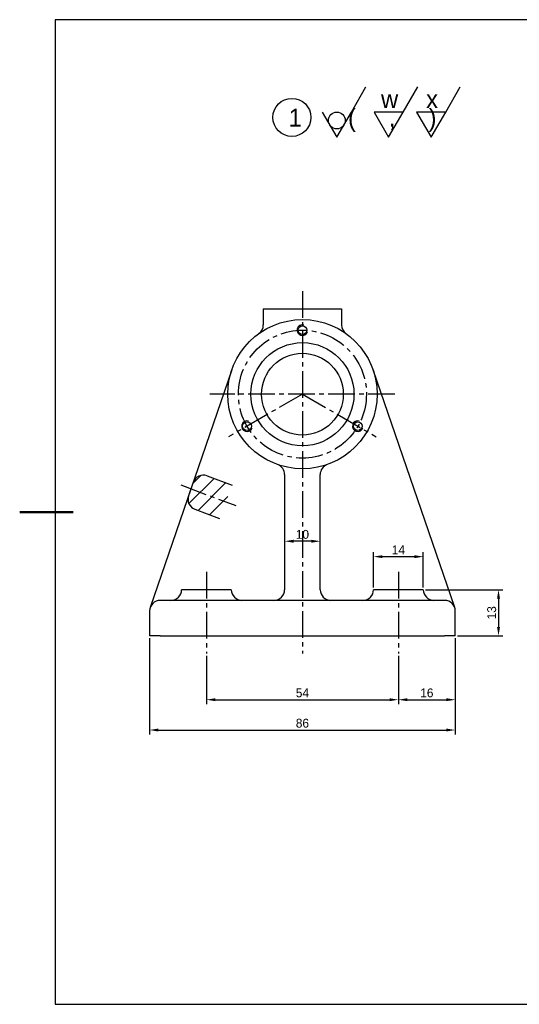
# Model space of a CAD drawing. Header units: millimetres. Extents: x 0 to 420, y 0 to 297.
# Tile 1 of 3: x 0 to 141, y 10 to 287. Entities that reach past the tile are written whole.
import ezdxf

# ---------------------------------------------------------------- set-up
doc = ezdxf.new("R2010")
doc.units = ezdxf.units.MM
doc.header["$LTSCALE"] = 10
doc.linetypes.add('CENTER2', pattern=[1.125, 0.75, -0.125, 0.125, -0.125])
doc.layers.get('0').update_dxf_attribs({"color": 3})
doc.layers.add('중심선', color=1, linetype='CENTER2')
doc.dimstyles.new('ISO-25', dxfattribs={"dimtxt": 2.5, "dimasz": 2.5, "dimexe": 1.25, "dimexo": 0.625, "dimtad": 1, "dimtxsty": 'Standard', "dimcen": 2.5, "dimclrd": 1, "dimclre": 1, "dimclrt": 2, "dimadec": 0, "dimazin": 0, "dimtfac": 1, "dimtmove": 0, "dimatfit": 3, "dimfxl": 1, "dimarcsym": 0})

# ---------------------------------------------------------------- blocks, each defined once
blk = doc.blocks.new('*D9')
at = {"color": 1, "lineweight": -2, "transparency": 16777216}
for p, q in [((36.53, 113.02), (36.53, 85.91)), ((122.53, 113.02), (122.53, 85.91)), ((39.03, 87.16), (120.03, 87.16))]:
    blk.add_line(p, q, dxfattribs=at)
at = {"color": 1, "transparency": 16777216}
for points in [[(39.03, 87.58), (39.03, 86.75), (36.53, 87.16)], [(120.03, 87.58), (120.03, 86.75), (122.53, 87.16)]]:
    blk.add_solid(points, dxfattribs=at)
at = {"layer": 'Defpoints', "color": 0, "transparency": 16777216}
for p in [(36.53, 113.65), (122.53, 113.65), (122.53, 87.16)]:
    blk.add_point(p, dxfattribs=at)
at = {"color": 2, "transparency": 16777216, "insert": (79.53, 89.07), "char_height": 2.5, "attachment_point": 5}
blk.add_mtext('86', dxfattribs=at)
blk = doc.blocks.new('*D10')
at = {"color": 1, "lineweight": -2, "transparency": 16777216}
for p, q in [((52.53, 108.02), (52.53, 94.44)), ((106.53, 108.02), (106.53, 94.44)), ((55.03, 95.69), (104.03, 95.69))]:
    blk.add_line(p, q, dxfattribs=at)
at = {"color": 1, "transparency": 16777216}
for points in [[(55.03, 96.11), (55.03, 95.28), (52.53, 95.69)], [(104.03, 96.11), (104.03, 95.28), (106.53, 95.69)]]:
    blk.add_solid(points, dxfattribs=at)
at = {"layer": 'Defpoints', "color": 0, "transparency": 16777216}
for p in [(52.53, 108.65), (106.53, 108.65), (106.53, 95.69)]:
    blk.add_point(p, dxfattribs=at)
at = {"color": 2, "transparency": 16777216, "insert": (79.53, 97.6), "char_height": 2.5, "attachment_point": 5}
blk.add_mtext('54', dxfattribs=at)
blk = doc.blocks.new('*D25')
at = {"color": 1, "lineweight": -2, "transparency": 16777216}
for p, q in [((114.16, 126.65), (135.94, 126.65)), ((134.69, 124.15), (134.69, 116.15)), ((123.16, 113.65), (135.94, 113.65))]:
    blk.add_line(p, q, dxfattribs=at)
at = {"color": 1, "transparency": 16777216}
for points in [[(134.28, 124.15), (135.11, 124.15), (134.69, 126.65)], [(134.28, 116.15), (135.11, 116.15), (134.69, 113.65)]]:
    blk.add_solid(points, dxfattribs=at)
at = {"layer": 'Defpoints', "color": 0, "transparency": 16777216}
for p in [(113.53, 126.65), (122.53, 113.65), (134.69, 113.65)]:
    blk.add_point(p, dxfattribs=at)
at = {"color": 2, "transparency": 16777216, "insert": (132.78, 120.15), "char_height": 2.5, "attachment_point": 5, "rotation": 90}
blk.add_mtext('13', dxfattribs=at)
blk = doc.blocks.new('*D31')
at = {"color": 1, "lineweight": -2, "transparency": 16777216}
for p, q in [((99.53, 127.27), (99.53, 137.19)), ((102.03, 135.94), (111.03, 135.94)), ((113.53, 127.27), (113.53, 137.19))]:
    blk.add_line(p, q, dxfattribs=at)
at = {"color": 1, "transparency": 16777216}
for points in [[(102.03, 136.35), (102.03, 135.52), (99.53, 135.94)], [(111.03, 136.35), (111.03, 135.52), (113.53, 135.94)]]:
    blk.add_solid(points, dxfattribs=at)
at = {"layer": 'Defpoints', "color": 0, "transparency": 16777216}
for p in [(113.53, 135.94), (99.53, 126.65), (113.53, 126.65)]:
    blk.add_point(p, dxfattribs=at)
at = {"color": 2, "transparency": 16777216, "insert": (106.53, 137.85), "char_height": 2.5, "attachment_point": 5}
blk.add_mtext('14', dxfattribs=at)
blk = doc.blocks.new('*D42')
at = {"color": 1, "lineweight": -2, "transparency": 16777216}
blk.add_line((82.03, 140.28), (77.03, 140.28), dxfattribs=at)
at = {"color": 1, "transparency": 16777216}
for points in [[(77.03, 140.69), (77.03, 139.86), (74.53, 140.28)], [(82.03, 140.69), (82.03, 139.86), (84.53, 140.28)]]:
    blk.add_solid(points, dxfattribs=at)
at = {"layer": 'Defpoints', "color": 0, "transparency": 16777216}
for p in [(74.53, 142.83), (84.53, 142.83), (74.53, 140.28)]:
    blk.add_point(p, dxfattribs=at)
at = {"color": 2, "transparency": 16777216, "insert": (79.53, 142.19), "char_height": 2.5, "attachment_point": 5}
blk.add_mtext('10', dxfattribs=at)
blk = doc.blocks.new('*D44')
at = {"color": 1, "lineweight": -2, "transparency": 16777216}
for p, q in [((122.53, 113.02), (122.53, 94.44)), ((106.53, 108.02), (106.53, 94.44)), ((109.03, 95.69), (120.03, 95.69))]:
    blk.add_line(p, q, dxfattribs=at)
at = {"color": 1, "transparency": 16777216}
for points in [[(109.03, 96.11), (109.03, 95.28), (106.53, 95.69)], [(120.03, 96.11), (120.03, 95.28), (122.53, 95.69)]]:
    blk.add_solid(points, dxfattribs=at)
at = {"layer": 'Defpoints', "color": 0, "transparency": 16777216}
for p in [(122.53, 113.65), (106.53, 108.65), (122.53, 95.69)]:
    blk.add_point(p, dxfattribs=at)
at = {"color": 2, "transparency": 16777216, "insert": (114.53, 97.6), "char_height": 2.5, "attachment_point": 5}
blk.add_mtext('16', dxfattribs=at)

msp = doc.modelspace()

# ---------------------------------------------------------------- hatches: boundary and pattern name
h = msp.add_hatch()
h.set_pattern_fill('ANSI31', color=1)
h.paths.add_polyline_path([(57.976, 151.354), (48.182, 155.047), (47.503, 153.071, 0.4056093), (49.282, 149.288), (56.212, 146.676)])
h.paths.add_polyline_path([(59.74, 156.033), (52.699, 158.687, 0.4228705), (48.804, 156.855), (48.182, 155.047), (57.976, 151.354)])

# ---------------------------------------------------------------- linework, layer by layer
at = {"color": 4}
for p, q in [((410, 287), (10, 287)), ((10, 287), (10, 10)), ((10, 10), (410, 10))]:
    msp.add_line(p, q, dxfattribs=at)
for p, q in [((93.293, 261.022), (97.393, 268.124)), ((107.881, 261.022), (111.981, 268.124)), ((119.832, 261.022), (123.932, 268.124)), ((85.093, 261.022), (89.193, 253.921)), ((89.193, 253.921), (93.293, 261.022)), ((107.881, 261.022), (99.681, 261.022)), ((99.681, 261.022), (103.781, 253.921)), ((103.781, 253.921), (107.881, 261.022)), ((119.832, 261.022), (111.632, 261.022)), ((111.632, 261.022), (115.732, 253.921)), ((115.732, 253.921), (119.832, 261.022)), ((68.53, 205.646), (79.53, 205.646)), ((68.53, 205.646), (68.53, 201.14)), ((79.53, 205.646), (90.53, 205.646)), ((90.53, 205.646), (90.53, 201.14)), ((59.671, 188.472), (36.693, 121.621)), ((122.367, 121.621), (99.39, 188.472)), ((74.53, 159.019), (74.53, 126.646)), ((84.53, 126.646), (84.53, 159.019)), ((59.53, 126.646), (45.53, 126.646)), ((113.53, 126.646), (99.53, 126.646)), ((119.53, 123.646), (39.53, 123.646)), ((36.53, 120.646), (36.53, 113.646)), ((122.53, 113.646), (122.53, 120.646)), ((39.53, 113.646), (36.53, 113.646)), ((39.53, 113.646), (119.53, 113.646)), ((122.53, 113.646), (119.53, 113.646))]:
    msp.add_line(p, q)
at = {"color": 1}
for p, q in [((52.699, 158.687), (59.74, 156.033)), ((48.804, 156.855), (47.503, 153.071)), ((49.282, 149.288), (56.212, 146.676))]:
    msp.add_line(p, q, dxfattribs=at)
at = {"lineweight": 50}
msp.add_line((0, 148.5), (15, 148.5), dxfattribs=at)
for centre, radius in [((76.566, 259.517), 5.354), ((89.193, 258.655), 2.367), ((79.53, 181.646), 21), ((79.53, 199.646), 1.23), ((79.53, 181.646), 14.5), ((79.53, 181.646), 11.5), ((63.942, 172.646), 1.23), ((95.119, 172.646), 1.23)]:
    msp.add_circle(centre, radius)
for centre, start, end in [((65.53, 201.14), 305.68533, 0), ((65.53, 201.14), 305.68533, 0), ((93.53, 201.14), 180, 234.31467), ((71.53, 159.019), 0, 70.52878), ((87.53, 159.019), 109.47122, 180), ((42.53, 126.646), 270, 0), ((62.53, 126.646), 180, 270), ((71.53, 126.646), 270, 0), ((87.53, 126.646), 180, 270), ((96.53, 126.646), 270, 0), ((116.53, 126.646), 180, 270), ((39.53, 120.646), 90, 180), ((119.53, 120.646), 0, 90)]:
    msp.add_arc(centre, 3, start, end)
at = {"color": 1}
for centre, radius, start, end in [((79.53, 199.646), 1.5, 75, 342.61198), ((63.942, 172.646), 1.5, 75, 342.61198), ((95.119, 172.646), 1.5, 75, 342.61198), ((51.641, 155.88), 3, 69.34328, 161.03154), ((50.34, 152.096), 3, 161.03154, 249.34328)]:
    msp.add_arc(centre, radius, start, end, dxfattribs=at)
at = {"layer": '중심선'}
for p, q in [((79.53, 210.646), (79.53, 108.646)), ((105.53, 181.646), (53.53, 181.646)), ((79.53, 181.646), (58.746, 169.646)), ((79.53, 181.646), (100.315, 169.646)), ((45.375, 156.105), (60.783, 150.296)), ((52.53, 131.646), (52.53, 108.646)), ((106.53, 131.646), (106.53, 108.646))]:
    msp.add_line(p, q, dxfattribs=at)
msp.add_circle((79.53, 181.646), 18, dxfattribs=at)

# ---------------------------------------------------------------- texts
at = {"char_height": 5, "attachment_point": 1}
for s, width, insert in [('w', 6.24291, (101.638, 267.157)), ('x', 6.24291, (114.328, 267.157)), ('1       (     ,     )', 91.10559, (75.63, 261.927))]:
    msp.add_mtext_dynamic_manual_height_columns(s, width=width, gutter_width=12.5, heights=[0], dxfattribs=dict(at, insert=insert))

# ---------------------------------------------------------------- dimensions: what is measured, and where the dimension line sits
dim = msp.add_linear_dim(base=(74.53, 140.276), p1=(84.53, 142.832), p2=(74.53, 142.832), dimstyle='ISO-25', override={"dimse1": 1, "dimse2": 1})
dim.commit()
dim.dimension.update_dxf_attribs({"geometry": '*D42', "text_midpoint": (79.53, 140.276), "dimtype": 160})
for base, p1, p2, picture, middle in [((113.53, 135.937), (99.53, 126.646), (113.53, 126.646), '*D31', (106.53, 137.847)), ((122.53, 87.164), (36.53, 113.646), (122.53, 113.646), '*D9', (79.53, 89.07)), ((122.53, 95.692), (106.53, 108.646), (122.53, 113.646), '*D44', (114.53, 97.602)), ((106.53, 95.692), (52.53, 108.646), (106.53, 108.646), '*D10', (79.53, 97.601))]:
    dim = msp.add_linear_dim(base=base, p1=p1, p2=p2, dimstyle='ISO-25')
    dim.commit()
    dim.dimension.update_dxf_attribs({"geometry": picture, "text_midpoint": middle})
dim = msp.add_linear_dim(base=(134.695, 113.646), p1=(113.53, 126.646), p2=(122.53, 113.646), angle=90, dimstyle='ISO-25')
dim.commit()
dim.dimension.update_dxf_attribs({"geometry": '*D25', "text_midpoint": (132.785, 120.146)})

doc.saveas('drawing.dxf')
